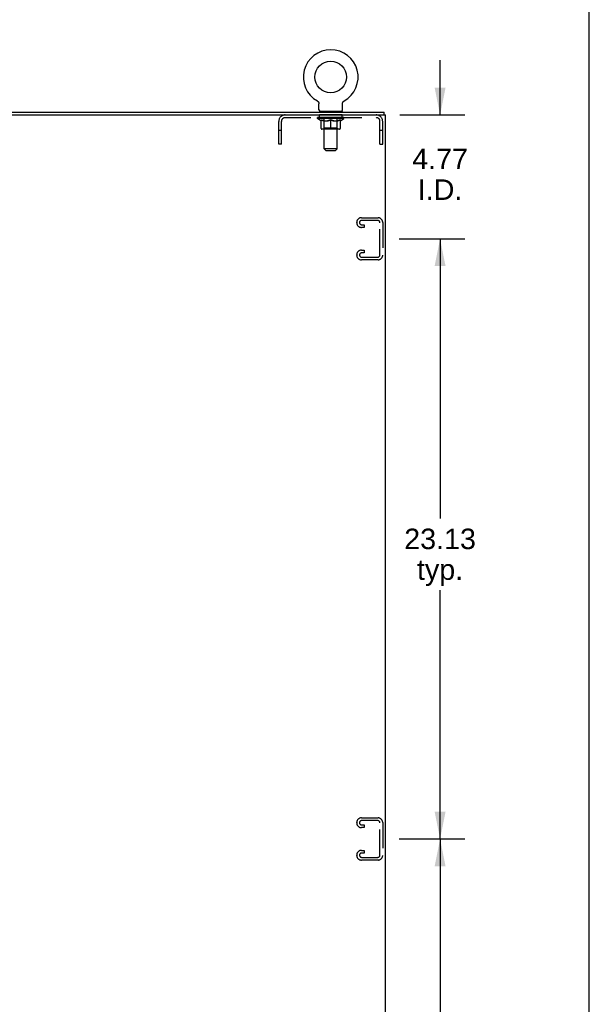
# Model space of a CAD drawing. Header units: inches. Extents: x 0 to 179, y 0 to 116.
# Tile 12 of 12: x 157 to 179, y 38 to 76. Entities that reach past the tile are written whole.
import ezdxf

# ---------------------------------------------------------------- set-up
doc = ezdxf.new("R2010")
doc.units = ezdxf.units.IN
doc.header["$LTSCALE"] = 9.842105
doc.header["$MEASUREMENT"] = 0
doc.linetypes.add('HIDDEN', pattern=[0.2, 0.1, -0.1])
doc.layers.get('0').update_dxf_attribs({"linetype": 'CONTINUOUS'})
for name, color, linetype in [('02___PRT_ALL_AXES', 7, 'CONTINUOUS'), ('DEFAULT_2', 8, 'HIDDEN'), ('DIMENSIONS', 7, 'CONTINUOUS')]:
    doc.layers.add(name, color=color, linetype=linetype)
doc.styles.get("Standard").update_dxf_attribs({"font": 'arial.ttf'})
doc.dimstyles.new('DIMSTYLE_1', dxfattribs={"dimtxt": 0.789474, "dimasz": 1.052632, "dimexe": 0.09, "dimexo": 0.07, "dimgap": 0.0375, "dimtad": 0, "dimtih": 1, "dimtoh": 1, "dimzin": 4, "dimdsep": 46, "dimtxsty": 'Standard', "dimblk": '_FILLED', "dimblk1": '_FILLED', "dimblk2": '_FILLED', "dimcen": 0.09, "dimazin": 1, "dimtfac": 1, "dimtdec": 3, "dimtofl": 0, "dimtmove": 0, "dimatfit": 3, "dimldrblk": '_FILLED', "dimfxl": 0, "dimtolj": 1, "dimtzin": 4, "dimarcsym": 0})

# ---------------------------------------------------------------- blocks, each defined once
blk = doc.blocks.new('_FILLED')
at = {"color": 0, "linetype": 'ByBlock'}
blk.add_solid([(0, 0), (-1, 0.2), (-1, -0.2)], dxfattribs=at)
blk = doc.blocks.new('*D8')
at = {"layer": 'DIMENSIONS', "color": 2, "linetype": 'Continuous'}
for p, q in [((171.627, 44.306), (174.151, 44.306)), ((173.204, 44.306), (173.204, 33.533)), ((173.204, 21.181), (173.204, 30.769)), ((171.627, 21.181), (174.151, 21.181))]:
    blk.add_line(p, q, dxfattribs=at)
at = {"layer": 'DIMENSIONS', "color": 2, "linetype": 'Continuous', "xscale": 1.0526315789, "yscale": 1.0526315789, "zscale": 1.0526315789}
for p, rotation in [((173.204, 44.306), 90), ((173.204, 21.181), 270)]:
    blk.add_blockref('_FILLED', p, dxfattribs=dict(at, rotation=rotation))
at = {"layer": 'DIMENSIONS', "color": 2, "linetype": 'Continuous', "insert": (173.204, 33.138), "char_height": 0.7895, "width": 2.75876, "attachment_point": 2, "line_spacing_factor": 0.9}
blk.add_mtext('23.13\\Ptyp.', dxfattribs=at)
blk = doc.blocks.new('*D9')
at = {"layer": 'DIMENSIONS', "color": 2, "linetype": 'Continuous'}
for p, q in [((171.627, 67.431), (174.151, 67.431)), ((173.204, 67.431), (173.204, 56.658)), ((173.204, 44.306), (173.204, 53.894)), ((171.627, 44.306), (174.151, 44.306))]:
    blk.add_line(p, q, dxfattribs=at)
at = {"layer": 'DIMENSIONS', "color": 2, "linetype": 'Continuous', "xscale": 1.0526315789, "yscale": 1.0526315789, "zscale": 1.0526315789}
for p, rotation in [((173.204, 67.431), 90), ((173.204, 44.306), 270)]:
    blk.add_blockref('_FILLED', p, dxfattribs=dict(at, rotation=rotation))
at = {"layer": 'DIMENSIONS', "color": 2, "linetype": 'Continuous', "insert": (173.204, 56.263), "char_height": 0.7895, "width": 2.75876, "attachment_point": 2, "line_spacing_factor": 0.9}
blk.add_mtext('23.13\\Ptyp.', dxfattribs=at)
blk = doc.blocks.new('*D10')
at = {"layer": 'DIMENSIONS', "color": 2, "linetype": 'Continuous'}
for p, q in [((173.204, 72.202), (173.204, 74.307)), ((171.658, 72.202), (174.151, 72.202)), ((171.627, 67.431), (174.151, 67.431)), ((173.204, 67.431), (173.204, 65.325))]:
    blk.add_line(p, q, dxfattribs=at)
at = {"layer": 'DIMENSIONS', "color": 2, "linetype": 'Continuous', "xscale": 1.0526315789, "yscale": 1.0526315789, "zscale": 1.0526315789}
for p, rotation in [((173.204, 72.202), 270), ((173.204, 67.431), 90)]:
    blk.add_blockref('_FILLED', p, dxfattribs=dict(at, rotation=rotation))
at = {"layer": 'DIMENSIONS', "color": 2, "linetype": 'Continuous', "insert": (173.204, 70.903), "char_height": 0.7895, "width": 2.14537, "attachment_point": 2, "line_spacing_factor": 0.9}
blk.add_mtext('4.77\\PI.D.', dxfattribs=at)

msp = doc.modelspace()

# ---------------------------------------------------------------- linework, layer by layer
at = {"color": 7, "linetype": 'Continuous'}
for p, q in [((178.947, 0), (178.947, 115.789)), ((168.479, 72.74), (168.479, 72.74)), ((168.479, 72.74), (168.483, 72.738)), ((168.483, 72.738), (168.486, 72.736)), ((168.486, 72.736), (168.49, 72.733)), ((168.49, 72.733), (168.494, 72.731)), ((168.494, 72.731), (168.497, 72.728)), ((168.497, 72.728), (168.5, 72.725)), ((168.5, 72.725), (168.504, 72.722)), ((168.504, 72.722), (168.507, 72.719)), ((168.507, 72.719), (168.51, 72.716)), ((168.51, 72.716), (168.513, 72.712)), ((168.513, 72.712), (168.516, 72.709)), ((168.516, 72.709), (168.518, 72.705)), ((168.518, 72.705), (168.521, 72.702)), ((168.521, 72.702), (168.523, 72.698)), ((168.523, 72.698), (168.526, 72.694)), ((168.526, 72.694), (168.528, 72.69)), ((168.528, 72.69), (168.53, 72.686)), ((168.53, 72.686), (168.532, 72.682)), ((168.532, 72.682), (168.533, 72.678)), ((168.533, 72.678), (168.535, 72.674)), ((168.535, 72.674), (168.536, 72.67)), ((168.536, 72.67), (168.538, 72.666)), ((168.538, 72.666), (168.539, 72.662)), ((168.542, 72.635), (168.543, 72.631)), ((168.543, 72.396), (168.543, 72.631)), ((169.447, 72.644), (169.448, 72.648)), ((169.447, 72.631), (169.447, 72.635)), ((169.447, 72.396), (169.447, 72.631)), ((169.448, 72.653), (169.449, 72.657)), ((169.449, 72.657), (169.45, 72.662)), ((169.45, 72.662), (169.451, 72.666)), ((169.451, 72.666), (169.453, 72.67)), ((169.453, 72.67), (169.454, 72.674)), ((169.454, 72.674), (169.456, 72.678)), ((169.456, 72.678), (169.457, 72.682)), ((169.457, 72.682), (169.459, 72.686)), ((169.459, 72.686), (169.461, 72.69)), ((169.461, 72.69), (169.464, 72.694)), ((169.464, 72.694), (169.466, 72.698)), ((169.466, 72.698), (169.468, 72.702)), ((169.468, 72.702), (169.471, 72.705)), ((169.471, 72.705), (169.474, 72.709)), ((169.473, 72.709), (169.476, 72.712)), ((169.476, 72.712), (169.479, 72.716)), ((169.479, 72.716), (169.482, 72.719)), ((169.482, 72.719), (169.485, 72.722)), ((169.485, 72.722), (169.489, 72.725)), ((169.489, 72.725), (169.492, 72.728)), ((169.492, 72.728), (169.496, 72.731)), ((169.496, 72.731), (169.499, 72.733)), ((169.499, 72.733), (169.503, 72.736)), ((169.503, 72.736), (169.507, 72.738)), ((169.503, 72.736), (169.504, 72.737)), ((169.507, 72.738), (169.51, 72.74)), ((169.51, 72.74), (169.51, 72.74)), ((168.557, 72.336), (168.557, 72.306)), ((169.432, 72.336), (168.557, 72.336)), ((169.432, 72.336), (169.432, 72.306)), ((171.047, 72.202), (171.047, 72.306))]:
    msp.add_line(p, q, dxfattribs=at)
at = {"color": 3, "linetype": 'Continuous'}
for p, q in [((135.151, 72.306), (171.047, 72.306)), ((135.265, 72.202), (171.099, 72.202)), ((171.099, 12.41), (171.099, 72.202))]:
    msp.add_line(p, q, dxfattribs=at)
at = {"color": 7, "linetype": 'Continuous'}
for points in [[(168.539, 72.662), (168.54, 72.657), (168.541, 72.653)], [(168.54, 72.657), (168.541, 72.653), (168.541, 72.648), (168.542, 72.644), (168.542, 72.64), (168.542, 72.635)], [(168.542, 72.644), (168.542, 72.64), (168.542, 72.635)], [(169.447, 72.631), (169.447, 72.635), (169.447, 72.64), (169.447, 72.644), (169.448, 72.648), (169.448, 72.653)]]:
    msp.add_lwpolyline(points, dxfattribs=at)
msp.add_circle((168.995, 73.66), 0.609, dxfattribs=at)
for centre, radius, start, end in [((168.995, 73.66), 1.054, 299.1042, 240.8958), ((168.603, 72.396), 0.06, 180, 270), ((169.387, 72.396), 0.06, 270, 360)]:
    msp.add_arc(centre, radius, start, end, dxfattribs=at)
at = {"layer": '02___PRT_ALL_AXES', "color": 8, "linetype": 'HIDDEN'}
for p, q in [((168.557, 72.098), (168.557, 72.202)), ((169.432, 72.202), (168.557, 72.202)), ((169.432, 72.098), (168.557, 72.098)), ((169.432, 72.098), (169.432, 72.202))]:
    msp.add_line(p, q, dxfattribs=at)
at = {"layer": 'DEFAULT_2', "color": 8, "linetype": 'HIDDEN'}
for p, q in [((168.479, 72.74), (168.479, 72.74)), ((168.485, 72.737), (168.486, 72.736)), ((169.51, 72.74), (169.51, 72.74)), ((167.241, 72.098), (170.748, 72.098)), ((168.488, 72.064), (168.488, 72.102)), ((168.496, 72.096), (168.496, 72.102)), ((168.503, 72.094), (168.503, 72.096)), ((168.503, 72.094), (169.486, 72.094)), ((168.51, 72.094), (168.51, 72.096)), ((168.511, 72.094), (168.511, 72.096)), ((168.519, 72.096), (168.519, 72.102)), ((168.532, 72.094), (168.532, 72.096)), ((168.533, 72.094), (168.533, 72.096)), ((168.556, 72.096), (168.556, 72.102)), ((168.568, 72.094), (168.568, 72.096)), ((168.57, 72.094), (168.57, 72.096)), ((168.733, 72.096), (168.572, 72.096)), ((168.607, 72.096), (168.607, 72.102)), ((168.608, 72.094), (168.608, 72.096)), ((168.608, 72.094), (168.608, 72.096)), ((168.611, 72.094), (168.611, 72.096)), ((168.617, 72.094), (168.617, 72.096)), ((168.617, 72.094), (168.617, 72.096)), ((168.619, 72.094), (168.619, 72.096)), ((168.622, 72.094), (168.622, 72.097)), ((168.625, 72.094), (168.625, 72.096)), ((168.637, 72.094), (168.637, 72.096)), ((168.651, 72.094), (168.651, 72.096)), ((168.652, 72.094), (168.652, 72.098)), ((168.668, 72.094), (168.668, 72.096)), ((168.668, 72.094), (168.668, 72.096)), ((168.669, 72.096), (168.669, 72.102)), ((168.677, 72.094), (168.677, 72.096)), ((168.68, 72.094), (168.68, 72.096)), ((168.688, 72.094), (168.688, 72.096)), ((168.697, 72.094), (168.697, 72.099)), ((168.709, 72.094), (168.709, 72.096)), ((168.711, 72.094), (168.711, 72.096)), ((168.733, 72.094), (168.733, 72.096)), ((168.787, 72.096), (168.737, 72.096)), ((168.741, 72.096), (168.741, 72.102)), ((168.745, 72.336), (168.745, 72.306)), ((168.746, 70.896), (168.746, 72.306)), ((168.747, 72.094), (168.747, 72.096)), ((168.751, 72.094), (168.751, 72.096)), ((168.755, 72.094), (168.755, 72.1)), ((168.759, 72.094), (168.759, 72.096)), ((168.767, 72.094), (168.767, 72.096)), ((168.787, 72.094), (168.787, 72.096)), ((168.847, 72.096), (168.799, 72.096)), ((168.816, 72.094), (168.816, 72.096)), ((168.821, 72.096), (168.821, 72.102)), ((168.824, 72.094), (168.824, 72.096)), ((168.826, 72.094), (168.826, 72.101)), ((168.828, 72.094), (168.828, 72.096)), ((168.834, 72.094), (168.834, 72.096)), ((168.847, 72.094), (168.847, 72.096)), ((168.911, 72.096), (168.867, 72.096)), ((168.878, 72.094), (168.878, 72.096)), ((168.903, 72.096), (168.965, 72.1)), ((168.907, 72.096), (168.907, 72.102)), ((168.907, 72.101), (168.907, 72.102)), ((168.907, 72.096), (168.907, 72.101)), ((168.907, 72.094), (168.907, 72.096)), ((168.91, 72.094), (168.91, 72.096)), ((168.911, 72.094), (168.911, 72.096)), ((168.911, 72.094), (168.911, 72.096)), ((168.939, 72.096), (168.991, 72.096)), ((168.944, 72.094), (168.944, 72.096)), ((168.948, 72.096), (168.948, 72.099)), ((168.965, 72.096), (168.965, 72.1)), ((168.978, 72.094), (168.978, 72.096)), ((168.993, 72.096), (168.992, 72.096)), ((168.992, 72.094), (168.992, 72.096)), ((168.993, 72.094), (168.993, 72.096)), ((168.995, 72.096), (168.995, 72.102)), ((168.995, 72.102), (169.086, 72.096)), ((168.997, 72.094), (168.997, 72.096)), ((168.997, 72.094), (168.997, 72.096)), ((168.997, 72.096), (168.997, 72.096)), ((169.011, 72.094), (169.011, 72.096)), ((169.011, 72.096), (169.05, 72.096)), ((169.045, 72.094), (169.045, 72.096)), ((169.078, 72.094), (169.078, 72.096)), ((169.078, 72.094), (169.078, 72.096)), ((169.078, 72.096), (169.122, 72.096)), ((169.079, 72.094), (169.079, 72.096)), ((169.082, 72.096), (169.082, 72.102)), ((169.082, 72.101), (169.082, 72.102)), ((169.082, 72.096), (169.082, 72.101)), ((169.082, 72.094), (169.082, 72.096)), ((169.111, 72.094), (169.111, 72.096)), ((169.142, 72.094), (169.142, 72.096)), ((169.142, 72.096), (169.19, 72.096)), ((169.155, 72.094), (169.155, 72.096)), ((169.161, 72.094), (169.161, 72.096)), ((169.163, 72.094), (169.163, 72.101)), ((169.165, 72.094), (169.165, 72.096)), ((169.168, 72.096), (169.168, 72.102)), ((169.173, 72.094), (169.173, 72.096)), ((169.202, 72.094), (169.202, 72.096)), ((169.202, 72.096), (169.252, 72.096)), ((169.222, 72.094), (169.222, 72.096)), ((169.23, 72.094), (169.23, 72.096)), ((169.234, 72.094), (169.234, 72.1)), ((169.238, 72.094), (169.238, 72.096)), ((169.242, 72.094), (169.242, 72.096)), ((169.244, 70.896), (169.244, 72.306)), ((169.245, 72.336), (169.245, 72.306)), ((169.248, 72.096), (169.248, 72.102)), ((169.256, 72.094), (169.256, 72.096)), ((169.256, 72.096), (169.417, 72.096)), ((169.278, 72.094), (169.278, 72.096)), ((169.28, 72.094), (169.28, 72.096)), ((169.292, 72.094), (169.292, 72.099)), ((169.301, 72.094), (169.301, 72.096)), ((169.309, 72.094), (169.309, 72.096)), ((169.312, 72.094), (169.312, 72.096)), ((169.32, 72.096), (169.32, 72.102)), ((169.321, 72.094), (169.321, 72.096)), ((169.321, 72.094), (169.321, 72.096)), ((169.337, 72.094), (169.337, 72.098)), ((169.338, 72.094), (169.338, 72.096)), ((169.352, 72.094), (169.352, 72.096)), ((169.364, 72.094), (169.364, 72.096)), ((169.367, 72.094), (169.367, 72.097)), ((169.37, 72.094), (169.37, 72.096)), ((169.372, 72.094), (169.372, 72.096)), ((169.373, 72.094), (169.373, 72.096)), ((169.378, 72.094), (169.378, 72.096)), ((169.381, 72.094), (169.381, 72.096)), ((169.381, 72.094), (169.381, 72.096)), ((169.382, 72.096), (169.382, 72.102)), ((169.419, 72.094), (169.419, 72.096)), ((169.421, 72.094), (169.421, 72.096)), ((169.433, 72.096), (169.433, 72.102)), ((169.456, 72.094), (169.456, 72.096)), ((169.457, 72.094), (169.457, 72.096)), ((169.47, 72.096), (169.47, 72.102)), ((169.478, 72.094), (169.478, 72.096)), ((169.479, 72.094), (169.479, 72.096)), ((169.486, 72.094), (169.486, 72.096)), ((169.493, 72.096), (169.493, 72.102)), ((169.501, 72.064), (169.501, 72.102)), ((166.995, 71.077), (166.995, 71.955)), ((167.099, 71.077), (167.099, 71.955)), ((169.501, 72.064), (168.488, 72.064)), ((168.616, 71.975), (168.488, 72.064)), ((168.616, 71.975), (168.624, 71.975)), ((168.624, 71.685), (168.624, 72.01)), ((168.738, 71.975), (168.882, 71.975)), ((168.745, 71.687), (168.745, 72.062)), ((168.995, 71.655), (168.995, 72.01)), ((169.107, 71.975), (169.251, 71.975)), ((169.245, 71.687), (169.245, 72.062)), ((169.365, 71.685), (169.365, 72.01)), ((169.365, 71.975), (169.373, 71.975)), ((169.373, 71.975), (169.501, 72.064)), ((170.891, 71.077), (170.891, 71.955)), ((170.995, 71.077), (170.995, 71.955)), ((167.099, 71.607), (166.995, 71.607)), ((169.335, 71.655), (168.654, 71.655)), ((168.745, 71.687), (168.713, 71.655)), ((169.245, 71.687), (168.745, 71.687)), ((169.245, 71.687), (169.276, 71.655)), ((170.995, 71.607), (170.891, 71.607)), ((167.099, 71.077), (166.995, 71.077)), ((170.891, 71.077), (170.995, 71.077)), ((169.244, 70.896), (168.746, 70.896)), ((168.806, 70.836), (168.746, 70.896)), ((168.806, 70.836), (169.184, 70.836)), ((169.184, 70.836), (169.244, 70.896)), ((169.995, 68.048), (169.995, 68.063)), ((170.175, 68.243), (170.815, 68.243)), ((170.801, 68.139), (170.189, 68.139)), ((170.189, 67.972), (170.276, 67.972)), ((170.276, 67.972), (170.276, 67.868)), ((170.891, 66.812), (170.891, 68.049)), ((170.995, 68.063), (170.995, 66.798)), ((170.276, 67.868), (170.175, 67.868)), ((169.995, 66.798), (169.995, 66.813)), ((170.175, 66.993), (170.276, 66.993)), ((170.276, 66.889), (170.189, 66.889)), ((170.276, 66.993), (170.276, 66.889)), ((170.815, 66.618), (170.175, 66.618)), ((170.189, 66.722), (170.801, 66.722)), ((169.995, 44.923), (169.995, 44.938)), ((170.175, 45.118), (170.815, 45.118)), ((170.801, 45.014), (170.189, 45.014)), ((170.189, 44.847), (170.276, 44.847)), ((170.276, 44.847), (170.276, 44.743)), ((170.891, 43.687), (170.891, 44.924)), ((170.995, 44.938), (170.995, 43.673)), ((170.276, 44.743), (170.175, 44.743)), ((169.995, 43.673), (169.995, 43.688)), ((170.175, 43.868), (170.276, 43.868)), ((170.276, 43.764), (170.189, 43.764)), ((170.276, 43.868), (170.276, 43.764)), ((170.815, 43.493), (170.175, 43.493)), ((170.189, 43.597), (170.801, 43.597))]:
    msp.add_line(p, q, dxfattribs=at)
for points in [[(168.744, 71.975), (168.724, 71.979), (168.704, 71.983), (168.685, 71.989), (168.665, 71.995), (168.644, 72.002), (168.624, 72.01)], [(168.624, 72.009), (168.644, 72.001), (168.663, 71.995), (168.682, 71.988), (168.701, 71.983), (168.719, 71.979), (168.738, 71.975)], [(168.995, 72.01), (168.974, 72.002), (168.953, 71.995), (168.933, 71.989), (168.913, 71.983), (168.894, 71.979), (168.874, 71.975)], [(168.882, 71.975), (168.9, 71.979), (168.919, 71.983), (168.937, 71.988), (168.956, 71.994), (168.975, 72.001), (168.995, 72.009)], [(169.115, 71.975), (169.095, 71.979), (169.075, 71.983), (169.056, 71.989), (169.035, 71.995), (169.015, 72.002), (168.995, 72.01)], [(168.995, 72.009), (169.014, 72.001), (169.033, 71.994), (169.052, 71.988), (169.071, 71.983), (169.089, 71.979), (169.107, 71.975)], [(169.365, 72.01), (169.344, 72.002), (169.324, 71.995), (169.304, 71.988), (169.284, 71.983), (169.265, 71.979), (169.245, 71.975)], [(169.251, 71.975), (169.27, 71.979), (169.289, 71.983), (169.308, 71.989), (169.326, 71.995), (169.346, 72.001), (169.365, 72.009)]]:
    msp.add_lwpolyline(points, dxfattribs=at)
for centre, radius, start, end in [((167.241, 71.955), 0.246, 90, 180), ((167.241, 71.955), 0.142, 90, 180), ((168.713, 72.062), 0.0318, 0, 90), ((168.716, 72.306), 0.03, 0, 90), ((169.274, 72.306), 0.03, 90, 180), ((169.276, 72.062), 0.0318, 90, 180), ((170.748, 71.955), 0.246, 0, 90), ((170.748, 71.955), 0.142, 0, 90), ((168.654, 71.685), 0.0296, 180, 270), ((169.335, 71.685), 0.0296, 270, 360), ((170.175, 68.063), 0.18, 90, 180), ((170.175, 68.048), 0.18, 180, 270), ((170.189, 68.049), 0.09, 90, 180), ((170.189, 68.062), 0.09, 188.2192, 270), ((170.801, 68.049), 0.09, 0, 90), ((170.815, 68.063), 0.18, 0, 90), ((170.175, 66.813), 0.18, 90, 180), ((170.175, 66.798), 0.18, 180, 270), ((170.189, 66.799), 0.09, 90, 180), ((170.189, 66.812), 0.09, 188.2192, 270), ((170.801, 66.812), 0.09, 270, 360), ((170.815, 66.798), 0.18, 270, 360), ((170.175, 44.938), 0.18, 90, 180), ((170.175, 44.923), 0.18, 180, 270), ((170.189, 44.924), 0.09, 90, 180), ((170.189, 44.937), 0.09, 188.2192, 270), ((170.801, 44.924), 0.09, 0, 90), ((170.815, 44.938), 0.18, 0, 90), ((170.175, 43.688), 0.18, 90, 180), ((170.175, 43.673), 0.18, 180, 270), ((170.189, 43.674), 0.09, 90, 180), ((170.189, 43.687), 0.09, 188.2192, 270), ((170.801, 43.687), 0.09, 270, 360), ((170.815, 43.673), 0.18, 270, 360)]:
    msp.add_arc(centre, radius, start, end, dxfattribs=at)
for centre, major_axis, ratio, start_param, end_param in [((168.995, 72.102), (0.506, 0.005), 0.05963, 2.96643, 3.140963), ((168.472, 72.092), (0.158, 0), 0.060556, 0.430652, 1.470503), ((168.995, 72.102), (0.506, 0), 0.060556, -3.141593, -2.96706), ((168.472, 72.087), (0.158, 0.002), 0.05963, 1.376596, 1.469874), ((168.995, 72.102), (0.506, 0.011), 0.05688, 2.791345, 2.965878), ((168.453, 72.092), (0.158, 0.002), 0.05963, 0.25549, 1.295341), ((168.508, 72.092), (0.158, -0.002), 0.05963, 0.605815, 1.645666), ((168.995, 72.102), (0.506, -0.005), 0.05963, -2.96643, -2.791898), ((168.508, 72.087), (0.158, 0), 0.060556, 1.551758, 1.645036), ((168.453, 72.087), (0.158, 0.003), 0.05688, 1.20151, 1.294789), ((168.509, 72.088), (0.131, 0.001), 0.05963, 1.065228, 1.614276), ((168.493, 72.088), (0.131, 0.003), 0.05688, 0.890143, 1.43919), ((168.539, 72.088), (0.131, 0), 0.060556, 1.240391, 1.789438), ((168.995, 72.102), (0.506, 0.015), 0.052395, 2.616403, 2.790936), ((168.45, 72.092), (0.158, 0.003), 0.05688, 0.080405, 1.120256), ((168.558, 72.092), (0.158, -0.003), 0.05688, 0.7809, 1.820751), ((168.995, 72.102), (0.506, -0.011), 0.05688, -2.791345, -2.616812), ((168.558, 72.087), (0.158, -0.002), 0.05963, 1.72692, 1.820198), ((168.45, 72.087), (0.158, 0.005), 0.052395, 1.026568, 1.119847), ((168.492, 72.088), (0.131, 0.004), 0.052395, 0.715201, 1.264248), ((168.584, 72.088), (0.131, -0.001), 0.05963, 1.415553, 1.9646), ((168.995, 72.102), (0.506, 0.02), 0.046319, 2.441654, 2.616187), ((168.621, 72.092), (0.158, -0.005), 0.052395, 0.955842, 1.995693), ((168.995, 72.102), (0.506, -0.015), 0.052395, -2.616403, -2.44187), ((168.464, 72.092), (0.158, 0.005), 0.052395, -0.094537, 0.945314), ((168.621, 72.087), (0.158, -0.003), 0.05688, 1.902006, 1.995284), ((168.464, 72.087), (0.158, 0.006), 0.046319, 0.851819, 0.945098), ((168.507, 72.088), (0.131, 0.005), 0.046319, 0.540452, 1.089499), ((168.641, 72.088), (0.131, -0.003), 0.05688, 1.590638, 2.139686), ((168.995, 72.102), (0.506, 0.024), 0.038841, 2.267123, 2.441656), ((168.696, 72.092), (0.158, -0.006), 0.046319, 1.130591, 2.170442), ((168.493, 72.092), (0.158, 0.006), 0.046319, -0.269286, 0.770565), ((168.995, 72.102), (0.506, -0.02), 0.046319, -2.441654, -2.267121), ((168.696, 72.087), (0.158, -0.005), 0.052395, 2.076947, 2.170226), ((168.493, 72.087), (0.158, 0.007), 0.038841, 0.677289, 0.770567), ((168.537, 72.088), (0.131, 0.006), 0.038841, 0.365921, 0.914969), ((168.708, 72.088), (0.131, -0.004), 0.052395, 1.76558, 2.314627), ((168.995, 72.102), (0.506, 0.027), 0.030195, 2.09281, 2.267343), ((168.78, 72.092), (0.158, -0.007), 0.038841, 1.305122, 2.344973), ((168.538, 72.092), (0.158, 0.007), 0.038841, -0.443817, 0.596034), ((168.995, 72.102), (0.506, -0.024), 0.038841, -2.267123, -2.092591), ((168.78, 72.087), (0.158, -0.006), 0.046319, 2.251696, 2.344975), ((168.538, 72.087), (0.158, 0.008), 0.030195, 0.502975, 0.596254), ((168.58, 72.088), (0.131, 0.007), 0.030195, 0.191608, 0.740655), ((168.784, 72.088), (0.131, -0.005), 0.046319, 1.940329, 2.489376), ((168.597, 72.092), (0.158, 0.008), 0.030195, -0.61813, 0.421721), ((168.995, 72.102), (0.506, 0.029), 0.020645, 1.918687, 2.09322), ((168.87, 72.092), (0.158, -0.008), 0.030195, 1.479435, 2.519286), ((168.995, 72.102), (0.506, -0.027), 0.030195, -2.09281, -1.918277), ((168.87, 72.087), (0.158, -0.007), 0.038841, 2.426227, 2.519505), ((168.597, 72.087), (0.158, 0.009), 0.020645, 0.328852, 0.422131), ((168.636, 72.088), (0.131, 0.007), 0.020645, 0.017485, 0.566532), ((168.867, 72.088), (0.131, -0.006), 0.038841, 2.11486, 2.663907), ((168.668, 72.092), (0.158, 0.009), 0.020645, -0.792253, 0.247598), ((168.995, 72.102), (0.506, 0.03), 0.010478, 1.744704, 1.919237), ((168.964, 72.092), (0.158, -0.009), 0.020645, 1.653558, 2.693409), ((168.995, 72.102), (0.506, -0.029), 0.020645, -1.918687, -1.744154), ((168.964, 72.087), (0.158, -0.008), 0.030195, 2.60054, 2.693819), ((168.668, 72.087), (0.158, 0.009), 0.010478, 0.154869, 0.248148), ((168.703, 72.088), (0.131, 0.008), 0.010478, 6.126688, 6.675735), ((168.954, 72.088), (0.131, -0.007), 0.030195, 2.289173, 2.83822), ((168.749, 72.092), (0.158, 0.009), 0.010478, -0.966236, -0.000846), ((169.059, 72.092), (0.158, -0.009), 0.010478, 1.827541, 2.867392), ((168.995, 72.102), (0.506, -0.03), 0.010478, -1.744704, -1.570171), ((169.059, 72.087), (0.158, -0.009), 0.020645, 2.774664, 2.867942), ((169.042, 72.088), (0.131, -0.007), 0.020645, 2.463296, 3.012344), ((168.93, 72.092), (0.158, 0.009), 0.010478, 0.274201, 1.314052), ((168.861, 72.088), (0.131, 0.008), 0.010478, -0.000298, 0.504314), ((168.837, 72.087), (0.158, 0.009), 0.010478, 0.192946, 0.399283), ((168.995, 72.102), (0.506, 0.03), 0.010478, -1.578586, -1.396888), ((169.152, 72.087), (0.158, -0.009), 0.010478, 2.948646, 3.041925), ((169.128, 72.088), (0.131, -0.008), 0.010478, 2.637279, 3.142076), ((169.025, 72.092), (0.158, 0.009), 0.020645, 0.448184, 1.488034), ((168.948, 72.088), (0.131, 0.007), 0.020645, 0.129249, 0.678296), ((168.93, 72.087), (0.158, 0.009), 0.020645, 0.273651, 0.366929), ((168.995, 72.102), (0.506, 0.029), 0.020645, -1.397439, -1.222906), ((168.995, 72.102), (0.506, -0.03), 0.010478, 1.222355, 1.396888), ((169.24, 72.092), (0.158, -0.009), 0.010478, -3.140747, -2.175357), ((169.119, 72.092), (0.158, 0.008), 0.030195, 0.622307, 1.662158), ((169.035, 72.088), (0.131, 0.007), 0.030195, 0.303372, 0.852419), ((169.286, 72.088), (0.131, -0.008), 0.010478, 2.749043, 3.29809), ((169.321, 72.092), (0.158, -0.009), 0.020645, 2.893995, 3.933846), ((169.025, 72.087), (0.158, 0.008), 0.030195, 0.447774, 0.541052), ((169.321, 72.087), (0.158, -0.009), 0.010478, 2.893445, 2.986723), ((168.995, 72.102), (0.506, 0.027), 0.030195, -1.223315, -1.048783), ((168.995, 72.102), (0.506, -0.029), 0.020645, 1.048373, 1.222906), ((169.209, 72.092), (0.158, 0.007), 0.038841, 0.79662, 1.836471), ((169.122, 72.088), (0.131, 0.006), 0.038841, 0.477686, 1.026733), ((169.353, 72.088), (0.131, -0.007), 0.020645, 2.57506, 3.124108), ((169.293, 72.092), (0.158, 0.006), 0.046319, 0.971151, 2.011002), ((169.392, 72.092), (0.158, -0.008), 0.030195, 2.719872, 3.759723), ((169.119, 72.087), (0.158, 0.007), 0.038841, 0.622087, 0.715366), ((169.392, 72.087), (0.158, -0.009), 0.020645, 2.719462, 2.812741), ((168.995, 72.102), (0.506, 0.024), 0.038841, -1.049002, -0.874469), ((168.995, 72.102), (0.506, -0.027), 0.030195, 0.87425, 1.048783), ((169.205, 72.088), (0.131, 0.005), 0.046319, 0.652216, 1.201263), ((169.368, 72.092), (0.158, 0.005), 0.052395, 1.1459, 2.185751), ((169.409, 72.088), (0.131, -0.007), 0.030195, 2.400937, 2.949985), ((169.451, 72.092), (0.158, -0.007), 0.038841, 2.545558, 3.585409), ((169.281, 72.088), (0.131, 0.004), 0.052395, 0.826965, 1.376012), ((169.209, 72.087), (0.158, 0.006), 0.046319, 0.796618, 0.889896), ((169.451, 72.087), (0.158, -0.008), 0.030195, 2.545339, 2.638617), ((169.431, 72.092), (0.158, 0.003), 0.05688, 1.320842, 2.360692), ((168.995, 72.102), (0.506, 0.02), 0.046319, -0.874471, -0.699939), ((168.995, 72.102), (0.506, -0.024), 0.038841, 0.699936, 0.874469), ((169.496, 72.092), (0.158, -0.006), 0.046319, 2.371028, 3.410879), ((169.452, 72.088), (0.131, -0.006), 0.038841, 2.226624, 2.775671), ((169.481, 72.092), (0.158, 0.002), 0.05963, 1.495927, 2.535778), ((169.349, 72.088), (0.131, 0.003), 0.05688, 1.001907, 1.550954), ((169.525, 72.092), (0.158, -0.005), 0.052395, 2.196279, 3.23613), ((169.482, 72.088), (0.131, -0.005), 0.046319, 2.052093, 2.601141), ((169.293, 72.087), (0.158, 0.005), 0.052395, 0.971367, 1.064645), ((169.517, 72.092), (0.158, 0), 0.060556, 1.671089, 2.71094), ((169.496, 72.087), (0.158, -0.007), 0.038841, 2.371026, 2.464304), ((169.539, 72.092), (0.158, -0.003), 0.05688, 2.021337, 3.061188), ((168.995, 72.102), (0.506, 0.015), 0.052395, -0.699723, -0.52519), ((168.995, 72.102), (0.506, -0.02), 0.046319, 0.525406, 0.699939), ((169.536, 72.092), (0.158, -0.002), 0.05963, 1.846251, 2.886102), ((169.405, 72.088), (0.131, 0.001), 0.05963, 1.176993, 1.72604), ((169.497, 72.088), (0.131, -0.004), 0.052395, 1.877344, 2.426392), ((169.45, 72.088), (0.131, 0), 0.060556, 1.352155, 1.901202), ((169.496, 72.088), (0.131, -0.003), 0.05688, 1.702402, 2.25145), ((169.48, 72.088), (0.131, -0.001), 0.05963, 1.527317, 2.076364), ((169.368, 72.087), (0.158, 0.003), 0.05688, 1.146309, 1.239587), ((169.525, 72.087), (0.158, -0.006), 0.046319, 2.196495, 2.289773), ((168.995, 72.102), (0.506, 0.011), 0.05688, -0.524781, -0.350248), ((168.995, 72.102), (0.506, -0.015), 0.052395, 0.350657, 0.52519), ((169.431, 72.087), (0.158, 0.002), 0.05963, 1.321394, 1.414673), ((169.539, 72.087), (0.158, -0.005), 0.052395, 2.021746, 2.115024), ((168.995, 72.102), (0.506, 0.005), 0.05963, -0.349695, -0.175162), ((168.995, 72.102), (0.506, -0.011), 0.05688, 0.175715, 0.350248), ((169.481, 72.087), (0.158, 0), 0.060556, 1.496556, 1.589835), ((169.536, 72.087), (0.158, -0.003), 0.05688, 1.846804, 1.940083), ((169.517, 72.087), (0.158, -0.002), 0.05963, 1.671719, 1.764997), ((168.995, 72.102), (0.506, 0), 0.060556, -0.174533, 0), ((168.995, 72.102), (0.506, -0.005), 0.05963, 0.000629, 0.175162)]:
    msp.add_ellipse(centre, major_axis=major_axis, ratio=ratio, start_param=start_param, end_param=end_param, dxfattribs=at)

# ---------------------------------------------------------------- dimensions: what is measured, and where the dimension line sits
at = {"layer": 'DIMENSIONS', "color": 2, "linetype": 'Continuous'}
for base, p1, p2, angle, text, picture, middle in [((173.204, 67.431), (171.588, 72.202), (171.557, 67.431), 270, '<>\\PI.D.', '*D10', (173.204, 69.916)), ((173.203968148, 67.430553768), (171.557387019, 44.305553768), (171.557387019, 67.430553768), 90, '<>\\Ptyp.', '*D9', (173.203968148, 55.275948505)), ((173.203968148, 44.305553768), (171.557387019, 21.180553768), (171.557387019, 44.305553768), 90, '<>\\Ptyp.', '*D8', (173.203968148, 32.150948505))]:
    dim = msp.add_linear_dim(base=base, p1=p1, p2=p2, angle=angle, text=text, dimstyle='DIMSTYLE_1', dxfattribs=at)
    dim.commit()
    dim.dimension.update_dxf_attribs({"geometry": picture, "text_midpoint": middle, "dimtype": 160})

doc.saveas('drawing.dxf')
